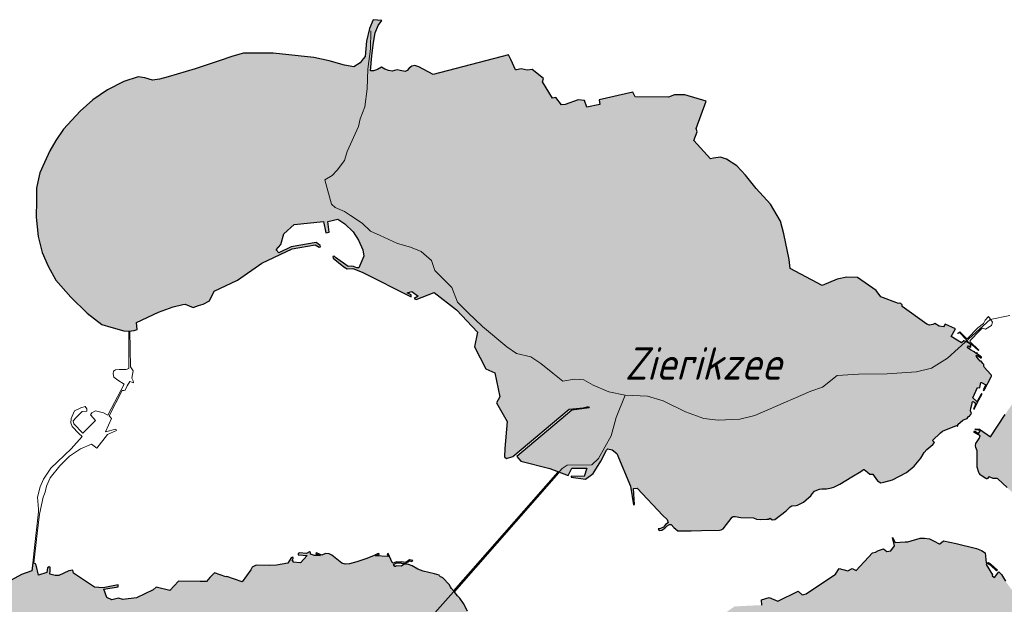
# Model space of a CAD drawing. Header units: metres. Extents: x 63488 to 65831, y 386147 to 387234.
# Tile 8 of 10: x 65686 to 65761, y 386330 to 386375. Entities that reach past the tile are written whole.
import ezdxf
from ezdxf.enums import TextEntityAlignment as Align

# ---------------------------------------------------------------- set-up
doc = ezdxf.new("R2010")
doc.units = ezdxf.units.M
for name, color, linetype, lineweight in [('krtzld_omtrek', 6, 'Continuous', 25), ('krtzld_overig', 253, 'Continuous', 0), ('krtzld_wegen', 1, 'Continuous', 15), ('sn-arcering_lgrijs', 9, 'Continuous', 20), ('TL-3.5mm Tekst', 3, 'Continuous', 35)]:
    doc.layers.add(name, color=color, linetype=linetype, lineweight=lineweight)
doc.styles.add('plaatsnaam', font='isocp.shx', dxfattribs={"width": 0.96, "oblique": 20})

msp = doc.modelspace()

# ---------------------------------------------------------------- hatches: boundary and pattern name
at = {"layer": 'sn-arcering_lgrijs'}
for points in [[(65694.0585, 386351.0543), (65694.4654, 386351.1109), (65694.7077, 386351.1837), (65694.66, 386351.7251), (65696.3464, 386352.5126), (65697.4659, 386352.9202), (65698.2185, 386353.1084), (65698.4092, 386353.1173), (65699.0174, 386352.8829), (65699.4123, 386353.0169), (65699.7883, 386353.117), (65700.2811, 386353.3741), (65700.6324, 386354.1177), (65702.4213, 386354.9856), (65704.3, 386356.2747), (65706.6444, 386357.393), (65708.4185, 386357.6977), (65708.7159, 386357.5037), (65708.8203, 386357.5437), (65708.7948, 386357.6312), (65708.4752, 386357.8694), (65706.5628, 386357.5346), (65705.6127, 386357.0835), (65705.416, 386357.3052), (65705.7668, 386357.7253), (65706.0012, 386358.534), (65706.8017, 386359.2614), (65709.0544, 386359.478), (65709.2365, 386358.6192), (65709.497, 386358.6568), (65709.3719, 386359.4971), (65710.1617, 386359.6604), (65710.7036, 386359.2988), (65711.3406, 386358.6846), (65711.7544, 386358.0614), (65712.0741, 386357.299), (65712.1576, 386356.81), (65711.7821, 386355.9323), (65711.6099, 386355.9261), (65711.3491, 386356.0324), (65711.2149, 386356.0616), (65710.9541, 386356.0137), (65709.9702, 386356.7134), (65709.8631, 386356.8102), (65709.7667, 386356.8035), (65709.8069, 386356.6755), (65710.607, 386356.0051), (65710.8856, 386355.8444), (65711.3115, 386355.8799), (65712.0236, 386355.6), (65715.8044, 386353.6817), (65715.8044, 386353.8447), (65715.5034, 386353.9889), (65715.8503, 386354.0991), (65716.3435, 386353.7483), (65716.0446, 386353.5662), (65716.1805, 386353.4749), (65717.5782, 386354.0264), (65719.3026, 386352.6884), (65720.9039, 386350.9606), (65720.6909, 386349.8382), (65721.5407, 386348.1557), (65722.2455, 386347.855), (65722.6313, 386346.0077), (65722.3807, 386345.5378), (65723.1984, 386344.1016), (65723.0165, 386342.0205), (65722.9952, 386341.3783), (65723.1421, 386341.2617), (65723.6224, 386341.397), (65727.9607, 386345.042), (65729.07, 386345.1399), (65729.4553, 386345.2494), (65729.5026, 386345.14), (65728.1642, 386344.9608), (65723.9319, 386341.4064), (65724.2492, 386341.0459), (65726.4775, 386340.4753), (65727.894, 386339.9517), (65728.1825, 386340.4944), (65729.321, 386340.4946), (65729.1292, 386339.8611), (65728.1174, 386339.8947), (65728.1262, 386339.8136), (65729.233, 386339.6605), (65729.8228, 386340.1058), (65730.3998, 386341.0461), (65730.8342, 386341.8949), (65730.9601, 386342.0017), (65731.2897, 386341.9199), (65731.6346, 386341.6227), (65732.6964, 386339.1178), (65732.9287, 386337.688), (65732.9949, 386337.7074), (65732.9285, 386338.9361), (65733.1978, 386338.9647), (65735.1916, 386336.8731), (65735.5115, 386336.5534), (65735.5968, 386336.3065), (65735.3861, 386336.1648), (65735.2271, 386335.9741), (65734.9912, 386335.8677), (65734.8322, 386335.8263), (65734.9031, 386335.6983), (65735.1104, 386335.7324), (65735.3334, 386335.8803), (65735.5217, 386336.0582), (65735.6996, 386336.175), (65735.8247, 386336.1623), (65736.0229, 386335.9492), (65736.3306, 386335.6817), (65737.3612, 386335.6918), (65738.1699, 386335.7171), (65739.553, 386335.7444), (65739.6844, 386335.767), (65739.8183, 386335.8363), (65740.5308, 386336.739), (65740.6084, 386336.7979), (65740.7593, 386336.789), (65741.179, 386336.7201), (65742.1611, 386336.676), (65742.3931, 386336.5949), (65742.719, 386336.56), (65743.1951, 386336.5697), (65743.3083, 386336.5821), (65743.4546, 386336.6575), (65743.5905, 386336.5345), (65743.8036, 386336.5509), (65744.6935, 386337.2154), (65744.9948, 386337.5415), (65745.1076, 386337.6038), (65745.4459, 386337.6294), (65745.5615, 386337.6634), (65746.0258, 386337.8888), (65746.4267, 386338.2435), (65746.581, 386338.378), (65746.6874, 386338.5193), (65746.8652, 386338.7328), (65747.0384, 386338.8014), (65747.2454, 386338.8854), (65747.4337, 386338.927), (65747.7745, 386338.9269), (65748.1612, 386338.9898), (65748.3425, 386339.0485), (65748.8064, 386339.2783), (65749.7434, 386339.845), (65750.4241, 386340.2626), (65750.631, 386340.3969), (65750.6959, 386340.4028), (65750.9535, 386340.196), (65751.1162, 386340.0453), (65751.2287, 386340.043), (65751.3641, 386340.0518), (65751.4524, 386339.8827), (65751.7031, 386339.5291), (65751.979, 386339.3811), (65752.2046, 386339.4245), (65752.8757, 386339.6043), (65753.944, 386340.1709), (65754.5331, 386340.6638), (65755.0596, 386341.2868), (65755.2978, 386341.707), (65755.5171, 386341.9325), (65755.979, 386342.315), (65756.0915, 386342.4716), (65755.9601, 386342.6347), (65756.5744, 386343.2303), (65756.7273, 386343.366), (65757.7869, 386343.7856), (65757.866, 386343.7506), (65757.8911, 386343.7673), (65757.9059, 386343.8614), (65758.2858, 386344.2082), (65758.4677, 386344.2746), (65758.6207, 386344.3314), (65758.7335, 386344.4756), (65758.7999, 386344.5071), (65758.9443, 386344.7163), (65758.8879, 386344.9144), (65758.9063, 386345.1362), (65758.9715, 386345.3845), (65759.0035, 386345.4936), (65759.0071, 386345.5938), (65759.0632, 386345.6353), (65759.2074, 386345.5541), (65759.2639, 386345.4412), (65759.2013, 386345.2841), (65759.1475, 386345.1425), (65759.1163, 386345.061), (65759.1512, 386345.0551), (65759.423, 386345.5726), (65759.7592, 386346.1645), (65759.7594, 386346.2309), (65759.722, 386346.2397), (65759.6863, 386346.2082), (65759.3858, 386345.638), (65759.3541, 386345.6478), (65759.0446, 386345.9199), (65759.4271, 386346.7222), (65759.5612, 386346.6948), (65759.5962, 386346.7196), (65759.6714, 386347.0927), (65759.7214, 386347.0963), (65760.0627, 386346.923), (65759.8597, 386346.5258), (65759.8658, 386346.4908), (65759.8809, 386346.4816), (65759.9186, 386346.4969), (65760.474, 386347.5441), (65760.4865, 386347.585), (65760.4867, 386347.6416), (65760.4642, 386347.6853), (65760.1606, 386348.0199), (65759.9596, 386348.2434), (65759.9186, 386348.2933), (65759.9059, 386348.346), (65759.9035, 386348.425), (65759.8908, 386348.4777), (65759.8367, 386348.557), (65759.6903, 386348.7284), (65759.6526, 386348.7448), (65759.615, 386348.7513), (65759.4983, 386348.9016), (65759.3076, 386349.115), (65759.3731, 386349.1967), (65759.6615, 386348.9857), (65759.69, 386348.9858), (65759.7118, 386349.0085), (65759.7155, 386349.0396), (65759.4172, 386349.2741), (65759.3916, 386349.3179), (65759.4016, 386349.3745), (65759.3702, 386349.3719), (65759.3455, 386349.2964), (65759.1513, 386349.456), (65758.869, 386349.6003), (65758.6306, 386349.801), (65758.6434, 386349.8294), (65758.725, 386349.9109), (65758.859, 386349.7984), (65758.9068, 386349.8508), (65758.8714, 386349.9262), (65758.9276, 386349.9887), (65758.6577, 386350.2054), (65758.351, 386350.2961), (65758.1883, 386350.1555), (65757.3793, 386350.6344), (65757.7115, 386351.2175), (65756.9343, 386351.585), (65756.7876, 386351.3907), (65756.4615, 386351.4411), (65756.1419, 386351.6437), (65755.975, 386351.5561), (65755.7151, 386351.5124), (65755.5238, 386351.5787), (65753.6242, 386352.9454), (65753.6153, 386353.0858), (65753.5022, 386353.1901), (65753.3921, 386353.2091), (65753.3205, 386353.1673), (65751.9685, 386353.6915), (65751.6213, 386354.1893), (65750.1671, 386355.1837), (65749.3582, 386355.1926), (65748.6146, 386355.0481), (65747.4487, 386354.5593), (65744.9885, 386355.8609), (65744.9221, 386356.5564), (65744.5058, 386358.5463), (65744.2363, 386359.5248), (65743.4864, 386360.8095), (65742.3678, 386362.0198), (65741.5362, 386363.0519), (65740.872, 386363.7753), (65740.0819, 386364.2743), (65739.6182, 386364.4436), (65739.0974, 386364.3708), (65738.8568, 386364.308), (65737.5743, 386365.7098), (65737.8164, 386366.3807), (65737.7372, 386366.634), (65738.5209, 386368.7473), (65736.8819, 386369.2362), (65736.0694, 386369.2359), (65735.6281, 386369.0582), (65733.064, 386369.073), (65732.8694, 386369.4365), (65730.2865, 386368.8388), (65730.3432, 386368.496), (65729.321, 386368.2956), (65729.1483, 386368.8035), (65728.6651, 386368.8385), (65727.6536, 386368.4963), (65727.3842, 386368.4685), (65726.9385, 386369.0391), (65726.6778, 386368.9726), (65725.9169, 386370.2331), (65725.9947, 386370.4937), (65725.1268, 386371.1735), (65724.7323, 386371.1268), (65724.268, 386371.2462), (65723.9233, 386371.1545), (65723.8252, 386371.1645), (65723.4779, 386371.9505), (65723.3049, 386372.302), (65717.4906, 386370.81), (65716.3808, 386371.3988), (65716.0828, 386371.4904), (65715.842, 386371.4342), (65715.6414, 386371.2899), (65715.4935, 386371.1079), (65715.3487, 386371.0265), (65714.9538, 386371.1018), (65714.7223, 386371.1647), (65714.5314, 386371.117), (65714.3459, 386371.0641), (65714.0491, 386371.1018), (65713.7692, 386371.2085), (65713.5185, 386371.3528), (65713.2214, 386371.1896), (65712.9018, 386371.0919), (65712.6594, 386371.0833), (65712.7658, 386372.239), (65712.8915, 386373.2611), (65713.0359, 386374.0106), (65713.2491, 386374.5812), (65713.5471, 386374.9538), (65712.8826, 386375.0161), (65712.5841, 386374.3308), (65712.3525, 386373.3615), (65712.2646, 386372.1948), (65712.1117, 386372.0047), (65711.8696, 386371.6973), (65711.3777, 386371.3801), (65710.6759, 386371.5153), (65709.4786, 386371.8604), (65708.3023, 386372.1136), (65705.1775, 386372.4374), (65702.9013, 386372.4371), (65702.0741, 386372.2056), (65700.9352, 386371.8227), (65699.1615, 386371.2272), (65697.0803, 386370.6278), (65696.4131, 386370.4497), (65695.8737, 386370.368), (65695.2871, 386370.5399), (65694.7855, 386370.6128), (65693.667, 386370.2676), (65692.4219, 386369.6183), (65691.2848, 386368.8534), (65690.2999, 386367.9757), (65689.036, 386366.5904), (65688.4404, 386365.7312), (65687.9683, 386364.9353), (65687.5632, 386364.0323), (65687.2117, 386363.2273), (65687.0549, 386362.5505), (65686.946, 386362.0427), (65686.9461, 386361.0957), (65686.9362, 386359.8105), (65687.0801, 386358.3275), (65687.3908, 386357.1147), (65687.8516, 386356.0489), (65688.4503, 386354.9793), (65689.588, 386353.66), (65690.8416, 386352.4313), (65691.9801, 386351.5624), (65692.6827, 386351.3617), (65693.6858, 386351.0836)], [(65775.6359, 386340.3939), (65776.401, 386336.6074), (65775.4857, 386335.124), (65775.2219, 386334.3881), (65774.9565, 386333.5416), (65774.777, 386332.532), (65774.7266, 386331.9681), (65774.545, 386331.6256), (65774.1374, 386331.3852), (65773.7963, 386331.366), (65773.4765, 386331.3472), (65773.1717, 386331.3347), (65773.0718, 386331.2724), (65773.0192, 386331.1777), (65773.0315, 386331.1116), (65773.1596, 386330.9357), (65774.9024, 386328.5911), (65774.9778, 386328.4448), (65774.9376, 386328.2814), (65774.8936, 386328.1439), (65774.8184, 386327.9891), (65775.3763, 386327.6361), (65775.715, 386327.2938), (65775.9242, 386326.9401), (65776.3109, 386326.3945), (65776.5239, 386325.8706), (65776.4572, 386325.7736), (65776.3823, 386325.6883), (65776.4168, 386325.4855), (65776.4886, 386325.5255), (65776.6391, 386325.5447), (65776.7558, 386325.4813), (65777.0066, 386325.0488), (65777.2282, 386325.0153), (65777.602, 386324.8461), (65777.9468, 386324.7039), (65778.2227, 386324.5203), (65778.3859, 386324.3594), (65778.4636, 386324.1438), (65778.5887, 386323.9396), (65779.4387, 386322.9525), (65779.5484, 386322.614), (65779.9215, 386322.4884), (65781.2283, 386320.8208), (65781.2887, 386320.6642), (65781.1443, 386320.2781), (65781.2194, 386320.0209), (65781.5832, 386319.7171), (65781.7395, 386319.4629), (65782.0468, 386318.7081), (65782.3105, 386318.0809), (65782.3065, 386317.7264), (65782.0098, 386317.4631), (65782.4798, 386316.9804), (65782.5887, 386316.6231), (65782.4547, 386315.3628), (65782.2855, 386314.5702), (65780.5135, 386309.9147), (65780.4234, 386310.0836), (65781, 386311.8372), (65780.7304, 386312.2152), (65780.4298, 386311.3693), (65780.2918, 386311.3041), (65780.125, 386311.3292), (65779.9781, 386311.2876), (65779.7522, 386311.1559), (65779.6581, 386310.9841), (65778.9775, 386309.7745), (65778.9941, 386309.5734), (65779.27, 386309.3127), (65779.6019, 386309.2436), (65779.7424, 386309.1184), (65779.7427, 386308.5202), (65779.602, 386308.1376), (65779.3703, 386308.0651), (65778.9873, 386307.4418), (65778.8019, 386307.3604), (65777.8839, 386305.4005), (65777.6234, 386305.4133), (65777.4263, 386305.047), (65775.9658, 386305.6554), (65775.42, 386306.0251), (65775.3387, 386306.3824), (65775.2448, 386306.4725), (65774.7809, 386306.4699), (65774.2442, 386306.6422), (65773.5269, 386306.821), (65773.1444, 386307.0744), (65771.7092, 386307.8408), (65771.2137, 386308.2443), (65770.6368, 386308.909), (65770.3734, 386309.2787), (65770.1878, 386309.6236), (65770.091, 386309.6925), (65769.8371, 386309.7616), (65768.7557, 386309.833), (65768.4678, 386309.8431), (65768.323, 386309.7803), (65768.2167, 386309.7557), (65768.0852, 386309.7931), (65767.7092, 386310.0249), (65767.6147, 386310.0214), (65767.5458, 386309.9563), (65767.4516, 386309.8081), (65767.2035, 386309.5763), (65766.9155, 386309.438), (65766.5889, 386309.3477), (65766.3635, 386309.335), (65766.2169, 386309.3669), (65766.1227, 386309.4103), (65765.9873, 386309.5231), (65765.8157, 386309.7615), (65765.4145, 386310.1779), (65765.3204, 386310.2885), (65765.17, 386310.6417), (65765.1008, 386310.6799), (65764.9946, 386310.6771), (65764.2729, 386310.3823), (65763.517, 386310.0776), (65762.2733, 386310.0462), (65761.3834, 386310.1403), (65760.5017, 386310.3283), (65760.0375, 386310.3381), (65759.3984, 386310.2969), (65759.1575, 386310.5953), (65758.5706, 386310.4577), (65757.5735, 386310.5141), (65757.6047, 386310.9867), (65755.3389, 386311.2035), (65754.7459, 386311.2599), (65754.6773, 386311.1596), (65754.8337, 386310.9678), (65755.0132, 386310.5453), (65754.8904, 386310.548), (65754.7964, 386310.6666), (65754.6622, 386311.0089), (65754.4366, 386311.1748), (65753.9375, 386311.787), (65753.9376, 386311.9086), (65754.2483, 386312.1653), (65754.3048, 386312.2973), (65753.7909, 386312.4599), (65754.0354, 386312.8335), (65753.6742, 386313.0151), (65753.1514, 386312.8864), (65752.8443, 386313.0656), (65752.01, 386315.1661), (65752.2486, 386315.5543), (65752.2945, 386315.8955), (65751.6654, 386316.4157), (65751.4236, 386316.6143), (65751.1699, 386316.658), (65750.9574, 386316.6768), (65750.7936, 386316.7797), (65750.6059, 386316.9867), (65750.4329, 386317.4063), (65750.4178, 386317.9331), (65750.4179, 386318.1278), (65750.3576, 386318.2658), (65750.2482, 386318.3321), (65750.0918, 386318.3698), (65748.7688, 386318.6291), (65747.7782, 386318.802), (65747.6093, 386318.8612), (65747.4361, 386318.9467), (65747.2206, 386319.1781), (65746.5744, 386319.4128), (65746.5119, 386319.4918), (65746.4744, 386319.6297), (65746.5747, 386319.82), (65746.9845, 386320.6833), (65746.9159, 386321.4481), (65746.8467, 386321.9771), (65746.7714, 386322.1315), (65746.6309, 386322.238), (65745.5554, 386322.6226), (65744.6938, 386323.0652), (65744.1608, 386323.3034), (65744.0105, 386323.4562), (65742.8339, 386324.8772), (65742.393, 386324.8897), (65742.0164, 386324.9548), (65740.2177, 386325.1782), (65740.0043, 386325.2286), (65739.0829, 386326.4132), (65739.1167, 386327.5693), (65739.3269, 386328.3654), (65739.6283, 386328.7855), (65740.1234, 386329.4563), (65740.709, 386329.8678), (65742.8129, 386329.9705), (65742.7756, 386330.3655), (65743.3772, 386330.5536), (65744.0356, 386330.2627), (65745.609, 386331.0529), (65745.9035, 386330.7605), (65746.2298, 386330.8268), (65748.4804, 386332.3564), (65748.7714, 386332.7827), (65749.4297, 386332.6102), (65749.7593, 386332.7832), (65750.0729, 386332.6286), (65751.3228, 386334.0018), (65751.5714, 386334.0516), (65751.7971, 386334.1623), (65752.182, 386334.294), (65752.4307, 386334.1059), (65752.7314, 386334.1371), (65753.0161, 386334.541), (65752.8692, 386335.1591), (65753.0787, 386334.789), (65753.837, 386334.833), (65754.0475, 386334.8482), (65755.0067, 386335.1239), (65755.3452, 386335.1152), (65755.7243, 386335.065), (65756.0854, 386334.8893), (65756.4556, 386334.689), (65756.5202, 386334.6788), (65756.7875, 386334.9113), (65757.7656, 386334.7202), (65759.3456, 386334.3342), (65759.715, 386334.1686), (65760.0163, 386333.9803), (65760.0728, 386333.2304), (65760.2609, 386333.243), (65760.4425, 386333.1214), (65760.9441, 386332.6573), (65760.8877, 386332.6015), (65760.4425, 386333.0216), (65760.188, 386333.1779), (65760.123, 386333.1591), (65760.0915, 386333.099), (65760.5743, 386332.2942), (65760.5428, 386332.2341), (65760.7183, 386332.0931), (65761.0694, 386332.5195), (65761.2699, 386332.328), (65761.574, 386331.8112), (65761.9664, 386331.247), (65762.43, 386330.8167), (65762.9531, 386330.6287), (65763.4985, 386330.5222), (65764.1253, 386330.5573), (65764.8188, 386330.6351), (65765.408, 386330.6224), (65765.7529, 386330.5947), (65765.9469, 386330.501), (65766.411, 386330.501), (65766.7933, 386330.6325), (65768.1413, 386330.94), (65769.1156, 386331.1619), (65769.3327, 386331.1556), (65769.6591, 386332.3755), (65769.7279, 386332.482), (65769.8869, 386332.6103), (65770.0722, 386332.6828), (65771.5234, 386332.8107), (65771.8028, 386332.8416), (65771.9656, 386332.7979), (65772.1188, 386332.689), (65772.4888, 386334.4006), (65771.7906, 386334.6075), (65772.0413, 386335.2405), (65772.1287, 386335.2807), (65772.1754, 386335.1806), (65771.9495, 386334.6952), (65772.2792, 386334.5947), (65772.4452, 386335.1553), (65772.6491, 386335.1339), (65772.9314, 386335.8261), (65772.9254, 386335.8238), (65772.6079, 386336.0457), (65771.7025, 386336.353), (65771.2762, 386335.6979), (65771.3323, 386335.5942), (65770.5241, 386335.0086), (65770.292, 386335.5003), (65769.7047, 386335.3159), (65769.5146, 386334.883), (65768.7769, 386334.7604), (65768.2233, 386334.842), (65766.727, 386335.0652), (65766.6054, 386335.0613), (65765.7212, 386334.9333), (65764.5052, 386334.9652), (65764.0786, 386334.9773), (65764.0035, 386334.9797), (65763.9287, 386335.0299), (65763.8656, 386335.1279), (65763.0822, 386337.0049), (65762.6746, 386337.8923), (65762.5489, 386338.1749), (65762.505, 386338.2499), (65761.7029, 386339.0088), (65761.3452, 386339.3497), (65760.9815, 386339.6793), (65760.928, 386339.707), (65760.8564, 386339.7196), (65760.6243, 386339.7196), (65760.5641, 386339.7293), (65760.4805, 386339.751), (65760.311, 386339.8301), (65760.2857, 386339.8299), (65760.1728, 386339.7132), (65760.1417, 386339.6942), (65760.1065, 386339.6947), (65760.0662, 386339.7108), (65759.6928, 386339.9388), (65759.6365, 386339.9868), (65759.546, 386340.1147), (65759.5208, 386340.1621), (65759.3831, 386340.5909), (65759.3893, 386341.5229), (65759.3893, 386341.8508), (65759.289, 386342.0931), (65759.258, 386342.2499), (65759.2955, 386342.4131), (65759.5362, 386342.7979), (65759.6301, 386342.9982), (65759.1326, 386343.2804), (65759.1788, 386343.3723), (65759.496, 386343.1717), (65759.6365, 386343.393), (65759.2513, 386343.4685), (65759.2579, 386343.5248), (65759.5674, 386343.4976), (65760.4262, 386342.9292), (65761.536, 386344.6325), (65762.0941, 386345.4471), (65762.4235, 386345.7444), (65762.8841, 386345.9989), (65763.2852, 386346.1246), (65763.8746, 386346.1872), (65764.3633, 386346.0957), (65765.4146, 386345.6855), (65768.0852, 386344.6972), (65769.6591, 386344.1181), (65769.6587, 386343.5854), (65770.6455, 386342.3649), (65772.4737, 386341.886), (65773.1884, 386342.0745), (65773.4268, 386341.8511), (65773.533, 386341.3719)], [(65686.5849, 386332.5951), (65685.799, 386332.319), (65685.0111, 386331.8953), (65684.4473, 386331.5478), (65683.7735, 386330.9736), (65683.554, 386330.6728), (65683.4853, 386330.7414), (65683.3971, 386330.7416), (65683.1366, 386330.5451), (65682.7982, 386330.4255), (65682.727, 386329.9517), (65682.7353, 386329.0403), (65681.9993, 386329.0867), (65681.7073, 386328.8982), (65681.6548, 386328.4195), (65681.394, 386327.8768), (65681.0051, 386327.0993), (65681.172, 386326.382), (65681.5545, 386325.1558), (65681.4416, 386324.8712), (65682.6664, 386324.3128), (65684.758, 386323.3101), (65685.2719, 386322.6606), (65685.7863, 386321.8932), (65686.7078, 386321.2035), (65687.2744, 386320.8483), (65687.8113, 386321.0969), (65688.7226, 386322.3255), (65688.858, 386322.7985), (65689.6129, 386323.6137), (65689.7824, 386323.498), (65688.0711, 386320.5726), (65688.5826, 386319.5795), (65689.5977, 386318.821), (65689.7669, 386318.5262), (65689.8828, 386317.2748), (65689.9681, 386316.5767), (65690.5008, 386315.9086), (65690.6475, 386315.3978), (65691.2244, 386314.9336), (65691.4663, 386314.9742), (65691.5188, 386314.8337), (65692.2212, 386314.8838), (65692.7978, 386315.5322), (65693.2716, 386315.7702), (65693.5854, 386315.9181), (65693.9639, 386316.115), (65694.1334, 386316.2532), (65694.5761, 386316.7545), (65694.9707, 386317.1094), (65695.4912, 386317.8081), (65696.108, 386317.9772), (65698.6827, 386319.3728), (65699.9425, 386320.0401), (65700.0807, 386320.0434), (65700.4757, 386320.0085), (65702.7011, 386319.7989), (65702.7011, 386319.6675), (65703.1527, 386319.3727), (65704.0301, 386318.9366), (65704.3021, 386318.7018), (65704.6575, 386318.5665), (65704.7013, 386318.7106), (65706.1582, 386318.3656), (65707.6378, 386317.8495), (65707.9013, 386317.9056), (65708.1492, 386318.1125), (65708.2833, 386318.3033), (65708.5317, 386318.4911), (65708.5315, 386318.639), (65707.8046, 386319.8115), (65708.2185, 386319.7513), (65708.2209, 386319.2812), (65708.6783, 386318.6231), (65708.8603, 386318.6293), (65708.8824, 386318.7896), (65708.5129, 386319.6198), (65708.8012, 386319.7327), (65709.2053, 386318.8587), (65709.2297, 386319.078), (65709.2651, 386319.212), (65709.4995, 386319.4381), (65709.5162, 386319.4544), (65709.6376, 386319.4569), (65709.8108, 386319.5759), (65709.9419, 386319.542), (65710.3119, 386319.6486), (65710.3399, 386319.7449), (65710.3839, 386319.755), (65710.4213, 386319.6326), (65710.8036, 386319.7177), (65711.1295, 386319.8142), (65711.3154, 386319.9999), (65711.3616, 386320.0057), (65711.4307, 386319.8954), (65711.5724, 386319.9453), (65711.7668, 386319.9746), (65712.5066, 386320.0622), (65712.7096, 386320.0683), (65713.1209, 386320.0435), (65713.2653, 386319.9744), (65713.3926, 386319.8617), (65713.4594, 386319.7297), (65714.6218, 386318.7268), (65714.5969, 386318.3222), (65714.9855, 386318.1148), (65715.5846, 386317.2875), (65716.2618, 386316.7084), (65716.5717, 386316.6332), (65717.0896, 386316.7204), (65717.1296, 386316.5261), (65717.6349, 386316.6019), (65717.9169, 386316.5827), (65718.233, 386316.6395), (65718.3396, 386316.7328), (65718.2806, 386316.8357), (65718.1453, 386317.3664), (65719.2237, 386318.758), (65719.3465, 386318.7958), (65719.3781, 386319.2876), (65719.428, 386319.4916), (65719.581, 386319.6482), (65719.7628, 386319.7115), (65721.9672, 386320.1626), (65722.8446, 386320.3318), (65723.2048, 386320.4789), (65723.7439, 386320.8644), (65723.804, 386320.9968), (65723.8755, 386321.8493), (65723.9984, 386321.7361), (65723.9732, 386321.7203), (65724.0796, 386321.6986), (65724.1299, 386321.6987), (65724.1951, 386321.7425), (65724.2643, 386321.8366), (65724.2616, 386321.8866), (65724.1803, 386322.0938), (65724.1552, 386322.1274), (65724.1198, 386322.1338), (65724.0795, 386322.1312), (65724.0675, 386322.0997), (65724.0923, 386322.0647), (65724.1389, 386322.0523), (65724.1992, 386321.9558), (65724.1766, 386321.8453), (65724.1548, 386321.8178), (65724.0736, 386321.805), (65723.8816, 386321.996), (65723.5658, 386322.4194), (65723.2268, 386323.2058), (65723.1145, 386323.711), (65723.0768, 386324.3189), (65723.1956, 386324.3568), (65723.2737, 386324.1685), (65723.3239, 386324.1565), (65723.3839, 386324.1811), (65723.3968, 386324.2313), (65723.3929, 386324.284), (65723.3341, 386324.4573), (65723.3274, 386324.539), (65723.3656, 386324.5726), (65723.3525, 386324.6288), (65723.3301, 386324.6894), (65723.2771, 386324.6704), (65723.2237, 386324.5975), (65723.0979, 386324.4947), (65722.8659, 386324.4257), (65722.82, 386324.5575), (65722.5125, 386324.4824), (65722.4811, 386324.6704), (65722.4937, 386324.742), (65723.0163, 386324.8961), (65723.3277, 386324.8958), (65723.453, 386324.8983), (65723.4719, 386324.9737), (65723.4618, 386325.0591), (65723.1457, 386325.103), (65723.0078, 386325.5189), (65722.9386, 386325.5254), (65722.7699, 386325.0742), (65722.5247, 386324.99), (65722.4461, 386325.0781), (65721.9384, 386325.8052), (65721.1583, 386326.9021), (65720.8514, 386327.7887), (65720.5688, 386328.5824), (65720.3371, 386329.1428), (65720.1514, 386329.5104), (65719.8254, 386330.0874), (65719.541, 386330.5036), (65719.3779, 386330.6854), (65719.1159, 386331.0169), (65718.8954, 386331.2595), (65718.8346, 386331.385), (65718.7256, 386331.5565), (65718.2366, 386332.0645), (65718.1304, 386332.1307), (65718.0614, 386332.1436), (65717.9825, 386332.2214), (65717.9507, 386332.2775), (65717.5874, 386332.3755), (65716.7135, 386332.5888), (65716.3245, 386332.7267), (65715.8755, 386332.986), (65715.6061, 386333.0986), (65715.2651, 386333.1151), (65715.0517, 386332.965), (65714.6531, 386332.9964), (65714.6005, 386332.9333), (65714.5338, 386332.9361), (65714.4339, 386333.0929), (65714.6944, 386333.2343), (65714.9639, 386333.2117), (65715.0416, 386333.1868), (65715.3341, 386333.1615), (65715.6851, 386333.3745), (65715.8607, 386333.3285), (65715.9261, 386333.3972), (65715.6851, 386333.4565), (65715.3842, 386333.2591), (65715.0228, 386333.2972), (65714.9954, 386333.2718), (65714.6696, 386333.2969), (65714.4254, 386333.1843), (65714.3496, 386333.2433), (65714.0234, 386333.9365), (65713.9639, 386333.9115), (65714.0363, 386333.736), (65714.0137, 386333.6986), (65713.0516, 386333.7571), (65713.3339, 386333.8676), (65713.3281, 386333.9178), (65713.2675, 386333.9368), (65712.9139, 386333.7672), (65712.3181, 386333.5378), (65711.6162, 386333.2998), (65711.0519, 386333.1492), (65710.7198, 386333.1113), (65710.4627, 386333.2033), (65709.6917, 386333.8075), (65709.4747, 386333.9266), (65709.1988, 386333.9325), (65708.9206, 386333.8073), (65708.5757, 386333.9641), (65708.4879, 386333.9956), (65708.4564, 386333.9266), (65708.7913, 386333.7821), (65708.3623, 386333.7865), (65708.0515, 386333.895), (65708.0514, 386334.0144), (65707.9802, 386334.0582), (65707.7293, 386333.9325), (65707.1964, 386333.989), (65707.0959, 386333.9328), (65707.1086, 386333.8485), (65707.7943, 386333.7825), (65707.2737, 386333.2219), (65706.6884, 386333.2719), (65706.7473, 386333.3623), (65706.6319, 386333.3938), (65706.7162, 386333.5566), (65706.7133, 386333.6232), (65706.6574, 386333.6569), (65706.5591, 386333.6005), (65706.3058, 386333.1993), (65705.4344, 386333.0462), (65704.9105, 386333.0239), (65703.8608, 386333.0489), (65703.5562, 386332.8894), (65703.4619, 386332.6789), (65702.7974, 386331.7634), (65701.6127, 386332.1752), (65701.5413, 386332.1495), (65700.6446, 386332.4635), (65700.3026, 386332.0808), (65700.0428, 386331.7823), (65699.5501, 386331.7821), (65697.8946, 386331.8075), (65697.2115, 386331.0965), (65696.175, 386331.3411), (65695.9262, 386331.1528), (65694.6449, 386330.5413), (65693.6067, 386330.3946), (65693.2654, 386330.5095), (65692.7388, 386330.3693), (65692.3627, 386330.5476), (65692.1271, 386331.2029), (65693.2308, 386331.385), (65693.2493, 386331.5418), (65692.0804, 386331.2973), (65691.4227, 386331.3411), (65689.7861, 386332.4284), (65689.7509, 386332.6602), (65689.4286, 386332.6077), (65688.6765, 386332.2463), (65688.3941, 386332.2462), (65687.983, 386332.3463), (65687.9993, 386332.616), (65687.9996, 386332.8771), (65687.9242, 386332.9147), (65687.7951, 386332.8455), (65687.7362, 386332.4784), (65687.1026, 386332.2712), (65686.9147, 386333.0528), (65686.8667, 386333.1465), (65686.7543, 386333.1845), (65686.6623, 386333.195)]]:
    msp.add_hatch(color=256, dxfattribs=at).paths.add_polyline_path(points)

# ---------------------------------------------------------------- linework, layer by layer
at = {"layer": 'krtzld_omtrek'}
msp.add_lwpolyline([(65694.0585, 386351.0543), (65694.4654, 386351.1109), (65694.7077, 386351.1837), (65694.66, 386351.7251), (65696.3464, 386352.5126), (65697.4659, 386352.9202), (65698.2185, 386353.1084), (65698.4092, 386353.1173), (65699.0174, 386352.8829), (65699.4123, 386353.0169), (65699.7883, 386353.117), (65700.2811, 386353.3741), (65700.6324, 386354.1177), (65702.4213, 386354.9856), (65704.3, 386356.2747), (65706.6444, 386357.393), (65708.4185, 386357.6977), (65708.7159, 386357.5037), (65708.8203, 386357.5437), (65708.7948, 386357.6312), (65708.4752, 386357.8694), (65706.5628, 386357.5346), (65705.6127, 386357.0835), (65705.416, 386357.3052), (65705.7668, 386357.7253), (65706.0012, 386358.534), (65706.8017, 386359.2614), (65709.0544, 386359.478), (65709.2365, 386358.6192), (65709.497, 386358.6568), (65709.3719, 386359.4971), (65710.1617, 386359.6604), (65710.7036, 386359.2988), (65711.3406, 386358.6846), (65711.7544, 386358.0614), (65712.0741, 386357.299), (65712.1576, 386356.81), (65711.7821, 386355.9323), (65711.6099, 386355.9261), (65711.3491, 386356.0324), (65711.2149, 386356.0616), (65710.9541, 386356.0137), (65709.9702, 386356.7134), (65709.8631, 386356.8102), (65709.7667, 386356.8035), (65709.8069, 386356.6755), (65710.607, 386356.0051), (65710.8856, 386355.8444), (65711.3115, 386355.8799), (65712.0236, 386355.6), (65715.8044, 386353.6817), (65715.8044, 386353.8447), (65715.5034, 386353.9889), (65715.8503, 386354.0991), (65716.3435, 386353.7483), (65716.0446, 386353.5662), (65716.1805, 386353.4749), (65717.5782, 386354.0264), (65719.3026, 386352.6884), (65720.9039, 386350.9606), (65720.6909, 386349.8382), (65721.5407, 386348.1557), (65722.2455, 386347.855), (65722.6313, 386346.0077), (65722.3807, 386345.5378), (65723.1984, 386344.1016), (65723.0165, 386342.0205), (65722.9952, 386341.3783), (65723.1421, 386341.2617), (65723.6224, 386341.397), (65727.9607, 386345.042), (65729.07, 386345.1399), (65729.4553, 386345.2494), (65729.5026, 386345.14), (65728.1642, 386344.9608), (65723.9319, 386341.4064), (65724.2492, 386341.0459), (65726.4775, 386340.4753), (65727.894, 386339.9517), (65728.1825, 386340.4944), (65729.321, 386340.4946), (65729.1292, 386339.8611), (65728.1174, 386339.8947), (65728.1262, 386339.8136), (65729.233, 386339.6605), (65729.8228, 386340.1058), (65730.3998, 386341.0461), (65730.8342, 386341.8949), (65730.9601, 386342.0017), (65731.2897, 386341.9199), (65731.6346, 386341.6227), (65732.6964, 386339.1178), (65732.9287, 386337.688), (65732.9949, 386337.7074), (65732.9285, 386338.9361), (65733.1978, 386338.9647), (65735.1916, 386336.8731), (65735.5115, 386336.5534), (65735.5968, 386336.3065), (65735.3861, 386336.1648), (65735.2271, 386335.9741), (65734.9912, 386335.8677), (65734.8322, 386335.8263), (65734.9031, 386335.6983), (65735.1104, 386335.7324), (65735.3334, 386335.8803), (65735.5217, 386336.0582), (65735.6996, 386336.175), (65735.8247, 386336.1623), (65736.0229, 386335.9492), (65736.3306, 386335.6817), (65737.3612, 386335.6918), (65738.1699, 386335.7171), (65739.553, 386335.7444), (65739.6844, 386335.767), (65739.8183, 386335.8363), (65740.5308, 386336.739), (65740.6084, 386336.7979), (65740.7593, 386336.789), (65741.179, 386336.7201), (65742.1611, 386336.676), (65742.3931, 386336.5949), (65742.719, 386336.56), (65743.1951, 386336.5697), (65743.3083, 386336.5821), (65743.4546, 386336.6575), (65743.5905, 386336.5345), (65743.8036, 386336.5509), (65744.6935, 386337.2154), (65744.9948, 386337.5415), (65745.1076, 386337.6038), (65745.4459, 386337.6294), (65745.5615, 386337.6634), (65746.0258, 386337.8888), (65746.4267, 386338.2435), (65746.581, 386338.378), (65746.6874, 386338.5193), (65746.8652, 386338.7328), (65747.0384, 386338.8014), (65747.2454, 386338.8854), (65747.4337, 386338.927), (65747.7745, 386338.9269), (65748.1612, 386338.9898), (65748.3425, 386339.0485), (65748.8064, 386339.2783), (65749.7434, 386339.845), (65750.4241, 386340.2626), (65750.631, 386340.3969), (65750.6959, 386340.4028), (65750.9535, 386340.196), (65751.1162, 386340.0453), (65751.2287, 386340.043), (65751.3641, 386340.0518), (65751.4524, 386339.8827), (65751.7031, 386339.5291), (65751.979, 386339.3811), (65752.2046, 386339.4245), (65752.8757, 386339.6043), (65753.944, 386340.1709), (65754.5331, 386340.6638), (65755.0596, 386341.2868), (65755.2978, 386341.707), (65755.5171, 386341.9325), (65755.979, 386342.315), (65756.0915, 386342.4716), (65755.9601, 386342.6347), (65756.5744, 386343.2303), (65756.7273, 386343.366), (65757.7869, 386343.7856), (65757.866, 386343.7506), (65757.8911, 386343.7673), (65757.9059, 386343.8614), (65758.2858, 386344.2082), (65758.4677, 386344.2746), (65758.6207, 386344.3314), (65758.7335, 386344.4756), (65758.7999, 386344.5071), (65758.9443, 386344.7163), (65758.8879, 386344.9144), (65758.9063, 386345.1362), (65758.9715, 386345.3845), (65759.0035, 386345.4936), (65759.0071, 386345.5938), (65759.0632, 386345.6353), (65759.2074, 386345.5541), (65759.2639, 386345.4412), (65759.2013, 386345.2841), (65759.1475, 386345.1425), (65759.1163, 386345.061), (65759.1512, 386345.0551), (65759.423, 386345.5726), (65759.7592, 386346.1645), (65759.7594, 386346.2309), (65759.722, 386346.2397), (65759.6863, 386346.2082), (65759.3858, 386345.638), (65759.3541, 386345.6478), (65759.0446, 386345.9199), (65759.4271, 386346.7222), (65759.5612, 386346.6948), (65759.5962, 386346.7196), (65759.6714, 386347.0927), (65759.7214, 386347.0963), (65760.0627, 386346.923), (65759.8597, 386346.5258), (65759.8658, 386346.4908), (65759.8809, 386346.4816), (65759.9186, 386346.4969), (65760.474, 386347.5441), (65760.4865, 386347.585), (65760.4867, 386347.6416), (65760.4642, 386347.6853), (65760.1606, 386348.0199), (65759.9596, 386348.2434), (65759.9186, 386348.2933), (65759.9059, 386348.346), (65759.9035, 386348.425), (65759.8908, 386348.4777), (65759.8367, 386348.557), (65759.6903, 386348.7284), (65759.6526, 386348.7448), (65759.615, 386348.7513), (65759.4983, 386348.9016), (65759.3076, 386349.115), (65759.3731, 386349.1967), (65759.6615, 386348.9857), (65759.69, 386348.9858), (65759.7118, 386349.0085), (65759.7155, 386349.0396), (65759.4172, 386349.2741), (65759.3916, 386349.3179), (65759.4016, 386349.3745), (65759.3702, 386349.3719), (65759.3455, 386349.2964), (65759.1513, 386349.456), (65758.869, 386349.6003), (65758.6306, 386349.801), (65758.6434, 386349.8294), (65758.725, 386349.9109), (65758.859, 386349.7984), (65758.9068, 386349.8508), (65758.8714, 386349.9262), (65758.9276, 386349.9887), (65758.6577, 386350.2054), (65758.351, 386350.2961), (65758.1883, 386350.1555), (65757.3793, 386350.6344), (65757.7115, 386351.2175), (65756.9343, 386351.585), (65756.7876, 386351.3907), (65756.4615, 386351.4411), (65756.1419, 386351.6437), (65755.975, 386351.5561), (65755.7151, 386351.5124), (65755.5238, 386351.5787), (65753.6242, 386352.9454), (65753.6153, 386353.0858), (65753.5022, 386353.1901), (65753.3921, 386353.2091), (65753.3205, 386353.1673), (65751.9685, 386353.6915), (65751.6213, 386354.1893), (65750.1671, 386355.1837), (65749.3582, 386355.1926), (65748.6146, 386355.0481), (65747.4487, 386354.5593), (65744.9885, 386355.8609), (65744.9221, 386356.5564), (65744.5058, 386358.5463), (65744.2363, 386359.5248), (65743.4864, 386360.8095), (65742.3678, 386362.0198), (65741.5362, 386363.0519), (65740.872, 386363.7753), (65740.0819, 386364.2743), (65739.6182, 386364.4436), (65739.0974, 386364.3708), (65738.8568, 386364.308), (65737.5743, 386365.7098), (65737.8164, 386366.3807), (65737.7372, 386366.634), (65738.5209, 386368.7473), (65736.8819, 386369.2362), (65736.0694, 386369.2359), (65735.6281, 386369.0582), (65733.064, 386369.073), (65732.8694, 386369.4365), (65730.2865, 386368.8388), (65730.3432, 386368.496), (65729.321, 386368.2956), (65729.1483, 386368.8035), (65728.6651, 386368.8385), (65727.6536, 386368.4963), (65727.3842, 386368.4685), (65726.9385, 386369.0391), (65726.6778, 386368.9726), (65725.9169, 386370.2331), (65725.9947, 386370.4937), (65725.1268, 386371.1735), (65724.7323, 386371.1268), (65724.268, 386371.2462), (65723.9233, 386371.1545), (65723.8252, 386371.1645), (65723.4779, 386371.9505), (65723.3049, 386372.302), (65717.4906, 386370.81), (65716.3808, 386371.3988), (65716.0828, 386371.4904), (65715.842, 386371.4342), (65715.6414, 386371.2899), (65715.4935, 386371.1079), (65715.3487, 386371.0265), (65714.9538, 386371.1018), (65714.7223, 386371.1647), (65714.5314, 386371.117), (65714.3459, 386371.0641), (65714.0491, 386371.1018), (65713.7692, 386371.2085), (65713.5185, 386371.3528), (65713.2214, 386371.1896), (65712.9018, 386371.0919), (65712.6594, 386371.0833), (65712.7658, 386372.239), (65712.8915, 386373.2611), (65713.0359, 386374.0106), (65713.2491, 386374.5812), (65713.5471, 386374.9538), (65712.8826, 386375.0161), (65712.5841, 386374.3308), (65712.3525, 386373.3615), (65712.2646, 386372.1948), (65712.1117, 386372.0047), (65711.8696, 386371.6973), (65711.3777, 386371.3801), (65710.6759, 386371.5153), (65709.4786, 386371.8604), (65708.3023, 386372.1136), (65705.1775, 386372.4374), (65702.9013, 386372.4371), (65702.0741, 386372.2056), (65700.9352, 386371.8227), (65699.1615, 386371.2272), (65697.0803, 386370.6278), (65696.4131, 386370.4497), (65695.8737, 386370.368), (65695.2871, 386370.5399), (65694.7855, 386370.6128), (65693.667, 386370.2676), (65692.4219, 386369.6183), (65691.2848, 386368.8534), (65690.2999, 386367.9757), (65689.036, 386366.5904), (65688.4404, 386365.7312), (65687.9683, 386364.9353), (65687.5632, 386364.0323), (65687.2117, 386363.2273), (65687.0549, 386362.5505), (65686.946, 386362.0427), (65686.9461, 386361.0957), (65686.9362, 386359.8105), (65687.0801, 386358.3275), (65687.3908, 386357.1147), (65687.8516, 386356.0489), (65688.4503, 386354.9793), (65689.588, 386353.66), (65690.8416, 386352.4313), (65691.9801, 386351.5624), (65692.6827, 386351.3617), (65693.6858, 386351.0836)], close=True, dxfattribs=at)
for points in [[(65761.7029, 386339.0088), (65761.3452, 386339.3497), (65760.9815, 386339.6793), (65760.928, 386339.707), (65760.8564, 386339.7196), (65760.6243, 386339.7196), (65760.5641, 386339.7293), (65760.4805, 386339.751), (65760.311, 386339.8301), (65760.2857, 386339.8299), (65760.1728, 386339.7132), (65760.1417, 386339.6942), (65760.1065, 386339.6947), (65760.0662, 386339.7108), (65759.6928, 386339.9388), (65759.6365, 386339.9868), (65759.546, 386340.1147), (65759.5208, 386340.1621), (65759.3831, 386340.5909), (65759.3893, 386341.5229), (65759.3893, 386341.8508), (65759.289, 386342.0931), (65759.258, 386342.2499), (65759.2955, 386342.4131), (65759.5362, 386342.7979), (65759.6301, 386342.9982), (65759.1326, 386343.2804), (65759.1788, 386343.3723), (65759.496, 386343.1717), (65759.6365, 386343.393), (65759.2513, 386343.4685), (65759.2579, 386343.5248), (65759.5674, 386343.4976), (65760.4262, 386342.9292), (65761.536, 386344.6325)], [(65742.8129, 386329.9705), (65742.7756, 386330.3655), (65743.3772, 386330.5536), (65744.0356, 386330.2627), (65745.609, 386331.0529), (65745.9035, 386330.7605), (65746.2298, 386330.8268), (65748.4804, 386332.3564), (65748.7714, 386332.7827), (65749.4297, 386332.6102), (65749.7593, 386332.7832), (65750.0729, 386332.6286), (65751.3228, 386334.0018), (65751.5714, 386334.0516), (65751.7971, 386334.1623), (65752.182, 386334.294), (65752.4307, 386334.1059), (65752.7314, 386334.1371), (65753.0161, 386334.541), (65752.8692, 386335.1591), (65753.0787, 386334.789), (65753.837, 386334.833), (65754.0475, 386334.8482), (65755.0067, 386335.1239), (65755.3452, 386335.1152), (65755.7243, 386335.065), (65756.0854, 386334.8893), (65756.4556, 386334.689), (65756.5202, 386334.6788), (65756.7875, 386334.9113), (65757.7656, 386334.7202), (65759.3456, 386334.3342), (65759.715, 386334.1686), (65760.0163, 386333.9803), (65760.0728, 386333.2304), (65760.2609, 386333.243), (65760.4425, 386333.1214), (65760.9441, 386332.6573), (65760.8877, 386332.6015), (65760.4425, 386333.0216), (65760.188, 386333.1779), (65760.123, 386333.1591), (65760.0915, 386333.099), (65760.5743, 386332.2942), (65760.5428, 386332.2341), (65760.7183, 386332.0931), (65761.0694, 386332.5195), (65761.2699, 386332.328), (65761.574, 386331.8112)], [(65720.1514, 386329.5104), (65719.8254, 386330.0874), (65719.541, 386330.5036), (65719.3779, 386330.6854), (65719.1159, 386331.0169), (65718.8954, 386331.2595), (65718.8346, 386331.385), (65718.7256, 386331.5565), (65718.2366, 386332.0645), (65718.1304, 386332.1307), (65718.0614, 386332.1436), (65717.9825, 386332.2214), (65717.9507, 386332.2775), (65717.5874, 386332.3755), (65716.7135, 386332.5888), (65716.3245, 386332.7267), (65715.8755, 386332.986), (65715.6061, 386333.0986), (65715.2651, 386333.1151), (65715.0517, 386332.965), (65714.6531, 386332.9964), (65714.6005, 386332.9333), (65714.5338, 386332.9361), (65714.4339, 386333.0929), (65714.6944, 386333.2343), (65714.9639, 386333.2117), (65715.0416, 386333.1868), (65715.3341, 386333.1615), (65715.6851, 386333.3745), (65715.8607, 386333.3285), (65715.9261, 386333.3972), (65715.6851, 386333.4565), (65715.3842, 386333.2591), (65715.0228, 386333.2972), (65714.9954, 386333.2718), (65714.6696, 386333.2969), (65714.4254, 386333.1843), (65714.3496, 386333.2433), (65714.0234, 386333.9365), (65713.9639, 386333.9115), (65714.0363, 386333.736), (65714.0137, 386333.6986), (65713.0516, 386333.7571), (65713.3339, 386333.8676), (65713.3281, 386333.9178), (65713.2675, 386333.9368), (65712.9139, 386333.7672), (65712.3181, 386333.5378), (65711.6162, 386333.2998), (65711.0519, 386333.1492), (65710.7198, 386333.1113), (65710.4627, 386333.2033), (65709.6917, 386333.8075), (65709.4747, 386333.9266), (65709.1988, 386333.9325), (65708.9206, 386333.8073), (65708.5757, 386333.9641), (65708.4879, 386333.9956), (65708.4564, 386333.9266), (65708.7913, 386333.7821), (65708.3623, 386333.7865), (65708.0515, 386333.895), (65708.0514, 386334.0144), (65707.9802, 386334.0582), (65707.7293, 386333.9325), (65707.1964, 386333.989), (65707.0959, 386333.9328), (65707.1086, 386333.8485), (65707.7943, 386333.7825), (65707.2737, 386333.2219), (65706.6884, 386333.2719), (65706.7473, 386333.3623), (65706.6319, 386333.3938), (65706.7162, 386333.5566), (65706.7133, 386333.6232), (65706.6574, 386333.6569), (65706.5591, 386333.6005), (65706.3058, 386333.1993), (65705.4344, 386333.0462), (65704.9105, 386333.0239), (65703.8608, 386333.0489), (65703.5562, 386332.8894), (65703.4619, 386332.6789), (65702.7974, 386331.7634), (65701.6127, 386332.1752), (65701.5413, 386332.1495), (65700.6446, 386332.4635), (65700.3026, 386332.0808), (65700.0428, 386331.7823), (65699.5501, 386331.7821), (65697.8946, 386331.8075), (65697.2115, 386331.0965), (65696.175, 386331.3411), (65695.9262, 386331.1528), (65694.6449, 386330.5413), (65693.6067, 386330.3946), (65693.2654, 386330.5095), (65692.7388, 386330.3693), (65692.3627, 386330.5476), (65692.1271, 386331.2029), (65693.2308, 386331.385), (65693.2493, 386331.5418), (65692.0804, 386331.2973), (65691.4227, 386331.3411), (65689.7861, 386332.4284), (65689.7509, 386332.6602), (65689.4286, 386332.6077), (65688.6765, 386332.2463), (65688.3941, 386332.2462), (65687.983, 386332.3463), (65687.9993, 386332.616), (65687.9996, 386332.8771), (65687.9242, 386332.9147), (65687.7951, 386332.8455), (65687.7362, 386332.4784), (65687.1026, 386332.2712), (65686.9147, 386333.0528), (65686.8667, 386333.1465), (65686.7543, 386333.1845), (65686.6623, 386333.195), (65686.5849, 386332.5951), (65685.799, 386332.319), (65685.0111, 386331.8953)]]:
    msp.add_lwpolyline(points, dxfattribs=at)
at = {"layer": 'krtzld_overig'}
for points in [[(65758.5743, 386350.3309), (65758.9507, 386350.0079), (65759.0096, 386349.9887), (65759.4956, 386349.5561), (65759.5269, 386349.5913), (65758.8437, 386350.2272), (65758.8315, 386350.2835), (65758.8717, 386350.3462), (65759.5335, 386351.061), (65759.7808, 386351.274), (65760.044, 386351.2023), (65760.4889, 386351.485), (65760.5644, 386351.7508), (65760.267, 386352.1769), (65760.0063, 386351.905), (65759.8721, 386351.638), (65759.446, 386351.3179), (65759.1827, 386351.0457), (65758.8938, 386350.7386), (65758.6432, 386350.482), (65758.5644, 386350.4778), (65758.0604, 386351.0022), (65757.8658, 386350.9016), (65757.8909, 386350.8729), (65758.0415, 386350.9455), (65758.5893, 386350.3502), (65758.4867, 386350.256)], [(65694.0517, 386351.0548), (65694.0706, 386348.4656), (65694.0704, 386348.1809), (65693.8424, 386348.1118), (65693.3185, 386348.0993), (65693.0274, 386348.0739), (65692.8669, 386347.9615), (65692.8456, 386347.7607), (65692.9081, 386347.5187), (65693.2154, 386347.2865), (65693.7132, 386346.9709), (65692.4506, 386344.5759), (65692.0995, 386344.7638), (65691.481, 386344.9295), (65691.2153, 386344.7641), (65691.1053, 386344.6134), (65691.4935, 386344.1833), (65690.5258, 386343.1901), (65689.8298, 386343.9201), (65689.761, 386344.1584), (65690.0177, 386344.4254), (65690.4755, 386344.8769), (65690.8354, 386344.9041), (65690.8355, 386345.0801), (65690.6892, 386345.2555), (65690.3529, 386345.1553), (65689.8827, 386344.9168), (65689.6259, 386344.3376), (65689.5981, 386344.0074), (65689.707, 386343.7045), (65690.2187, 386343.1649), (65690.4598, 386342.9546), (65689.6257, 386342.0017), (65688.0458, 386340.5093), (65687.4917, 386339.6541), (65687.2306, 386339.0588), (65687.0152, 386338.2751), (65687.1091, 386337.3436), (65687.1153, 386337.1526), (65686.7728, 386334.1649), (65686.6623, 386333.195)], [(65694.1309, 386351.0644), (65694.1774, 386348.3023), (65694.4004, 386347.9861), (65694.2839, 386347.4246), (65694.388, 386347.2303), (65694.4193, 386347.0837), (65694.1436, 386347.1738), (65693.9365, 386346.8328), (65693.7733, 386346.5028), (65693.6731, 386346.4845), (65693.5537, 386346.4755), (65692.5384, 386344.5444), (65692.7138, 386344.3313), (65692.275, 386343.2906), (65693.0488, 386343.5165), (65693.1025, 386343.4099), (65692.4219, 386343.105), (65691.5978, 386342.0456), (65691.193, 386342.3628), (65690.3401, 386341.9892), (65689.4916, 386341.4286), (65688.758, 386340.6828), (65688.012, 386339.767), (65687.707, 386339.1113), (65687.613, 386338.6473), (65687.4663, 386338.281), (65687.1907, 386336.9609), (65687.0021, 386335.4752), (65686.7543, 386333.1845)], [(65719.0642, 386331.0738), (65727.0855, 386340.1932)], [(65727.1771, 386340.1496), (65719.1273, 386331.0025)]]:
    msp.add_lwpolyline(points, dxfattribs=at)
at = {"layer": 'krtzld_wegen'}
for points in [[(65716.5778, 386328.1898), (65719.911, 386331.9327), (65727.4337, 386340.4718), (65727.8251, 386340.7329), (65729.7183, 386340.754), (65730.224, 386341.2529), (65731.2079, 386343.0046), (65731.5868, 386344.4029), (65732.2929, 386346.1304), (65731.0201, 386346.3688), (65729.8061, 386346.8891), (65729.1015, 386347.3154), (65728.3682, 386347.3621), (65727.4842, 386347.1967), (65726.7002, 386347.8107), (65725.7916, 386348.5694), (65725.0078, 386349.0673), (65723.923, 386349.328), (65723.1669, 386349.8486), (65721.2989, 386351.4118), (65720.1867, 386352.453), (65719.3805, 386353.284), (65718.9264, 386354.3964), (65717.612, 386355.7229), (65717.3591, 386356.4816), (65716.5779, 386357.1673), (65715.744, 386357.5221), (65714.7598, 386357.8066), (65713.4219, 386358.4002), (65712.663, 386358.7535), (65712.0325, 386359.347), (65711.1234, 386359.9609), (65710.6692, 386360.2683), (65709.9611, 386360.553), (65709.6599, 386360.8135), (65709.1546, 386362.707), (65709.71, 386363.0394), (65710.1141, 386363.4433), (65710.6695, 386364.1766), (65710.87, 386364.8849), (65711.7413, 386366.7947), (65711.8673, 386367.3866), (65712.2243, 386368.308), (65712.425, 386369.7058), (65712.4753, 386371.198), (65712.6759, 386372.7843), (65712.7008, 386374.1578)], [(65732.2929, 386346.1304), (65734.0109, 386346.0577), (65735.2204, 386345.6791), (65736.9384, 386344.8518), (65738.3516, 386344.331), (65739.4403, 386344.2122), (65741.1041, 386344.2839), (65742.2677, 386344.5693), (65743.2771, 386344.9961), (65746.5836, 386346.438), (65747.4673, 386346.7472), (65748.6023, 386347.6477), (65750.2425, 386347.742), (65752.4645, 386347.7632), (65754.7123, 386347.9076), (65755.8747, 386348.2144), (65757.1099, 386348.9732), (65760.3927, 386351.9576), (65761.8971, 386352.2649)]]:
    msp.add_lwpolyline(points, dxfattribs=at)

# ---------------------------------------------------------------- texts
at = {"layer": 'TL-3.5mm Tekst', "style": 'plaatsnaam', "oblique": 15, "width": 0.96}
msp.add_text('Zierikzee', height=2.5, dxfattribs=at).set_placement((65732.2564, 386349.8114), align=Align.TOP_LEFT)

doc.saveas('drawing.dxf')
